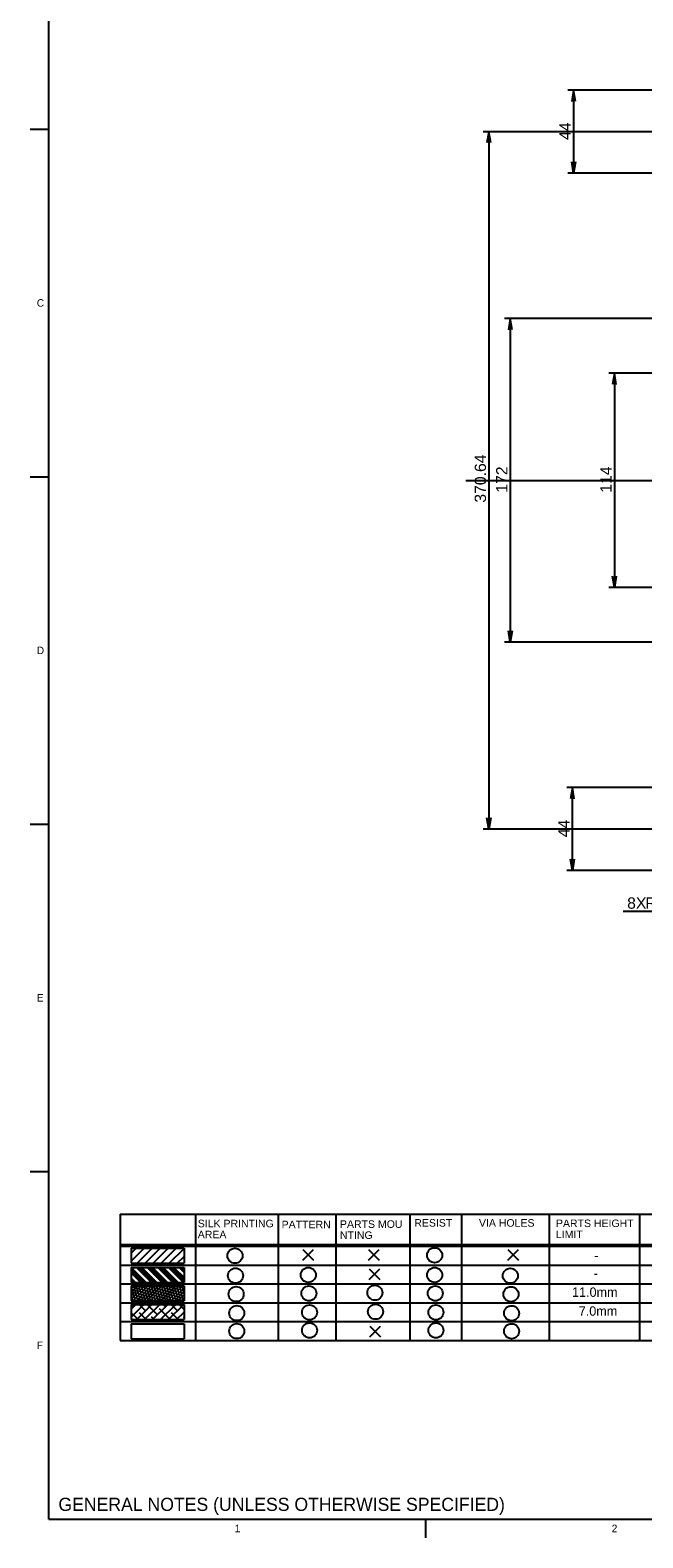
# Model space of a CAD drawing. Extents: x 0 to 826, y 15 to 621.
# Tile 1 of 27: x 15 to 178, y 15 to 416. Entities that reach past the tile are written whole.
import ezdxf
from ezdxf.enums import TextEntityAlignment as Align
from ezdxf.lldxf.tags import DXFTag

# ---------------------------------------------------------------- set-up
doc = ezdxf.new("R2010")
doc.units = 0
for name, color, linetype in [('DEFAULT', 7, 'CONTINUOUS'), ('LAYER0$C$L0', 7, 'CONTINUOUS'), ('LAYER1$C$L1', 7, 'CONTINUOUS'), ('LAYER100$C$L100', 7, 'CONTINUOUS')]:
    doc.layers.add(name, color=color, linetype=linetype)
doc.styles.add('SEACAD_ARIAL', font='arial.ttf')
doc.styles.add('SEACAD_ARIAL_TTF', font='txt')
tags = doc.linetypes.add('CENTER2', pattern=[28.575, 19.05, -3.175, 3.175, -3.175]).pattern_tags.tags
tags[10:11] = [DXFTag(74, 4), DXFTag(75, 0), DXFTag(340, '0'), DXFTag(46, 0.0), DXFTag(50, 0.0), DXFTag(44, 0.0), DXFTag(45, 0.0)]
tags[8:9] = [DXFTag(74, 4), DXFTag(75, 0), DXFTag(340, '0'), DXFTag(46, 0.0), DXFTag(50, 0.0), DXFTag(44, 0.0), DXFTag(45, 0.0)]
tags[6:7] = [DXFTag(74, 4), DXFTag(75, 0), DXFTag(340, '0'), DXFTag(46, 0.0), DXFTag(50, 0.0), DXFTag(44, 0.0), DXFTag(45, 0.0)]
tags[4:5] = [DXFTag(74, 4), DXFTag(75, 0), DXFTag(340, '0'), DXFTag(46, 0.0), DXFTag(50, 0.0), DXFTag(44, 0.0), DXFTag(45, 0.0)]
doc.dimstyles.new('DI', dxfattribs={"dimtxt": 3, "dimasz": 3, "dimexe": 1.5, "dimexo": 0.9, "dimgap": 1.5, "dimtad": 0, "dimtih": 1, "dimtoh": 1, "dimdec": 3, "dimlfac": 2, "dimtxsty": 'SEACAD_ARIAL', "dimsah": 1, "dimcen": 1.5, "dimazin": 3, "dimtfac": 1, "dimtdec": 3, "dimtofl": 0, "dimtmove": 0, "dimatfit": 3, "dimtolj": 1})
doc.dimstyles.new('JIS', dxfattribs={"dimtxt": 3, "dimasz": 3, "dimexe": 1.5, "dimexo": 0.9, "dimgap": 1.5, "dimtad": 1, "dimdec": 3, "dimlfac": 2, "dimtxsty": 'SEACAD_ARIAL', "dimsah": 1, "dimcen": 1.5, "dimazin": 3, "dimtfac": 1, "dimtdec": 3, "dimtmove": 0, "dimatfit": 3, "dimtolj": 1})

# ---------------------------------------------------------------- blocks, each defined once
blk = doc.blocks.new('SEANNOT_GROUP1')
at = {"layer": 'DEFAULT', "color": 7, "linetype": 'CENTER2'}
blk.add_line((130.67, 296.02), (656.65, 296.02), dxfattribs=at)
blk = doc.blocks.new('DMBLK412')
at = {"layer": 'DEFAULT', "color": 7, "linetype": 'CONTINUOUS'}
for p, q in [((280.8, 388.68), (135.32, 388.68)), ((136.82, 388.68), (136.82, 203.36)), ((280.8, 203.36), (135.32, 203.36))]:
    blk.add_line(p, q, dxfattribs=at)
for points in [[(137.32, 385.68), (136.82, 388.68), (136.32, 385.68)], [(137.32, 206.36), (136.82, 203.36), (136.32, 206.36)]]:
    blk.add_lwpolyline(points, dxfattribs=at)
at = {"layer": 'DEFAULT', "color": 7, "linetype": 'CONTINUOUS', "style": 'SEACAD_ARIAL'}
blk.add_text('370.64', height=3, rotation=90, dxfattribs=at).set_placement((133.07, 290.08), align=Align.TOP_LEFT)
blk = doc.blocks.new('DMBLK413')
at = {"layer": 'DEFAULT', "color": 7, "linetype": 'CONTINUOUS'}
for p, q in [((281.67, 399.68), (157.83, 399.68)), ((159.33, 399.68), (159.33, 377.68)), ((281.67, 377.68), (157.83, 377.68))]:
    blk.add_line(p, q, dxfattribs=at)
for points in [[(159.83, 396.68), (159.33, 399.68), (158.83, 396.68)], [(159.83, 380.68), (159.33, 377.68), (158.83, 380.68)]]:
    blk.add_lwpolyline(points, dxfattribs=at)
at = {"layer": 'DEFAULT', "color": 7, "linetype": 'CONTINUOUS', "style": 'SEACAD_ARIAL'}
blk.add_text('44', height=3, rotation=90, dxfattribs=at).set_placement((155.58, 386.49), align=Align.TOP_LEFT)
blk = doc.blocks.new('DMBLK414')
at = {"layer": 'DEFAULT', "color": 7, "linetype": 'CONTINUOUS'}
for p, q in [((281.67, 214.36), (157.5, 214.36)), ((159, 192.36), (159, 214.36)), ((283.42, 192.36), (157.5, 192.36))]:
    blk.add_line(p, q, dxfattribs=at)
for points in [[(159.5, 211.36), (159, 214.36), (158.5, 211.36)], [(159.5, 195.36), (159, 192.36), (158.5, 195.36)]]:
    blk.add_lwpolyline(points, dxfattribs=at)
at = {"layer": 'DEFAULT', "color": 7, "linetype": 'CONTINUOUS', "style": 'SEACAD_ARIAL'}
blk.add_text('44', height=3, rotation=90, dxfattribs=at).set_placement((155.25, 201.17), align=Align.TOP_LEFT)
blk = doc.blocks.new('DMBLK444')
at = {"layer": 'DEFAULT', "color": 7, "linetype": 'CONTINUOUS'}
for p, q in [((304.91, 324.52), (168.68, 324.52)), ((170.18, 324.52), (170.18, 267.52)), ((304.91, 267.52), (168.68, 267.52))]:
    blk.add_line(p, q, dxfattribs=at)
for points in [[(170.68, 321.52), (170.18, 324.52), (169.68, 321.52)], [(170.68, 270.52), (170.18, 267.52), (169.68, 270.52)]]:
    blk.add_lwpolyline(points, dxfattribs=at)
at = {"layer": 'DEFAULT', "color": 7, "linetype": 'CONTINUOUS', "style": 'SEACAD_ARIAL'}
blk.add_text('114', height=3, rotation=90, dxfattribs=at).set_placement((166.43, 292.73), align=Align.TOP_LEFT)
blk = doc.blocks.new('DMBLK451')
at = {"layer": 'DEFAULT', "color": 7, "linetype": 'CONTINUOUS'}
for p, q in [((202.72, 192.78), (193.04, 181.43)), ((193.04, 181.43), (172.5, 181.43))]:
    blk.add_line(p, q, dxfattribs=at)
blk.add_lwpolyline([(200.39, 190.82), (202.72, 192.78), (201.16, 190.17)], dxfattribs=at)
at = {"layer": 'DEFAULT', "color": 7, "linetype": 'CONTINUOUS', "style": 'SEACAD_ARIAL'}
for s, p in [('8X', (173.55, 185.18)), ('R', (178.36, 185.18)), ('3.5', (181.11, 185.18))]:
    blk.add_text(s, height=3, dxfattribs=at).set_placement(p, align=Align.TOP_LEFT)
blk = doc.blocks.new('DMBLK468')
at = {"layer": 'DEFAULT', "color": 7, "linetype": 'CONTINUOUS'}
for p, q in [((325.56, 339.02), (141.01, 339.02)), ((142.51, 339.02), (142.51, 253.02)), ((325.56, 253.02), (141.01, 253.02))]:
    blk.add_line(p, q, dxfattribs=at)
for points in [[(143.01, 336.02), (142.51, 339.02), (142.01, 336.02)], [(143.01, 256.02), (142.51, 253.02), (142.01, 256.02)]]:
    blk.add_lwpolyline(points, dxfattribs=at)
at = {"layer": 'DEFAULT', "color": 7, "linetype": 'CONTINUOUS', "style": 'SEACAD_ARIAL'}
blk.add_text('172', height=3, rotation=90, dxfattribs=at).set_placement((138.76, 292.73), align=Align.TOP_LEFT)

msp = doc.modelspace()

# ---------------------------------------------------------------- hatches: boundary and pattern name
at = {"layer": 'DEFAULT', "linetype": 'CONTINUOUS'}
h = msp.add_hatch(dxfattribs=at)
h.set_pattern_fill('LINE', scale=0.47244, angle=45, style=0)
h.paths.add_polyline_path([(55.86716, 91.98508), (41.86716, 91.98508), (41.86716, 87.98508), (55.86716, 87.98508)])
h = msp.add_hatch(dxfattribs=at)
h.set_pattern_fill('ANSI34', scale=0.104987, angle=90, style=0)
h.paths.add_polyline_path([(41.86716, 82.88603), (55.86716, 82.88603), (55.86716, 86.88603), (41.86716, 86.88603)])
h = msp.add_hatch(dxfattribs=at)
h.set_pattern_fill('HONEY', scale=0.136382, angle=135, style=0)
h.paths.add_polyline_path([(55.86716, 81.98508), (41.86716, 81.98508), (41.86716, 77.98508), (55.86716, 77.98508)])
h = msp.add_hatch(dxfattribs=at)
h.set_pattern_fill('ANSI38', scale=0.47244, style=0)
h.paths.add_polyline_path([(41.86716, 72.98508), (55.86716, 72.98508), (55.86716, 76.98508), (41.86716, 76.98508)])

# ---------------------------------------------------------------- linework, layer by layer
at = {"layer": 'DEFAULT', "color": 7, "linetype": 'CONTINUOUS'}
for p, q in [((38.86716, 100.98508), (38.86716, 67.48508)), ((38.86716, 100.98508), (251.86716, 100.98508)), ((58.86716, 100.98508), (58.86716, 67.48508)), ((80.86716, 100.98508), (80.86716, 67.48508)), ((96.14124, 100.98508), (96.14124, 67.48508)), ((115.86716, 100.98508), (115.86716, 67.48508)), ((129.59543, 100.98508), (129.59543, 67.48508)), ((152.87029, 100.98508), (152.87029, 67.48508)), ((176.86716, 100.98508), (176.86716, 67.48508)), ((38.86716, 92.98508), (251.86716, 92.98508)), ((38.86716, 92.48508), (251.86716, 92.48508)), ((41.86716, 91.98508), (55.86716, 91.98508)), ((41.86716, 91.98508), (41.86716, 87.98508)), ((55.86716, 91.98508), (55.86716, 87.98508)), ((87.46003, 88.78017), (90.28846, 91.6086)), ((87.46003, 91.6086), (90.28846, 88.78017)), ((104.85794, 88.78017), (107.68637, 91.6086)), ((104.85794, 91.6086), (107.68637, 88.78017)), ((141.8285, 88.78017), (144.65692, 91.6086)), ((141.8285, 91.6086), (144.65692, 88.78017)), ((38.86716, 87.48508), (251.86716, 87.48508)), ((41.86716, 87.98508), (55.86716, 87.98508)), ((41.86716, 86.88603), (55.86716, 86.88603)), ((41.86716, 86.88603), (41.86716, 82.88603)), ((55.86716, 86.88603), (55.86716, 82.88603)), ((105.04744, 83.66365), (107.87587, 86.49208)), ((105.04744, 86.49208), (107.87587, 83.66365)), ((38.86716, 82.48508), (251.86716, 82.48508)), ((41.86716, 82.88603), (55.86716, 82.88603)), ((41.86716, 81.98508), (55.86716, 81.98508)), ((41.86716, 81.98508), (41.86716, 77.98508)), ((55.86716, 81.98508), (55.86716, 77.98508)), ((38.86716, 77.48508), (251.86716, 77.48508)), ((41.86716, 77.98508), (55.86716, 77.98508)), ((41.86716, 76.98508), (41.86716, 72.98508)), ((41.86716, 76.98508), (55.86716, 76.98508)), ((55.86716, 76.98508), (55.86716, 72.98508)), ((38.86716, 72.48508), (251.86716, 72.48508)), ((41.86716, 72.98508), (55.86716, 72.98508)), ((41.86716, 71.91093), (55.86716, 71.91093)), ((41.86716, 71.91093), (41.86716, 67.91093)), ((55.86716, 71.91093), (55.86716, 67.91093)), ((105.19252, 68.42697), (108.02094, 71.25539)), ((105.19252, 71.25539), (108.02094, 68.42697)), ((38.86716, 67.48508), (251.86716, 67.48508)), ((41.86716, 67.91093), (55.86716, 67.91093))]:
    msp.add_line(p, q, dxfattribs=at)
for centre in [(69.39842, 89.96801), (122.429, 90.10092), (69.52943, 84.66191), (88.86929, 84.86204), (122.429, 84.86204), (142.52943, 84.63893), (69.69829, 79.76492), (89.03815, 79.96504), (106.55598, 80.1339), (122.59787, 79.96504), (142.69829, 79.74193), (69.86716, 74.71409), (89.20701, 74.91422), (106.72484, 75.08308), (122.76673, 74.91422), (142.86716, 74.69111), (89.20701, 70.13404), (122.76673, 70.13404), (69.86716, 69.93391), (142.86716, 69.91093)]:
    msp.add_circle(centre, 2, dxfattribs=at)
at = {"layer": 'LAYER0$C$L0', "color": 7, "linetype": 'CONTINUOUS'}
for p, q in [((20, 20), (20, 574)), ((15, 389.3333), (20, 389.3333)), ((15, 297), (20, 297)), ((15, 204.6667), (20, 204.6667)), ((15, 112.3334), (20, 112.3334)), ((20, 20), (821, 20)), ((120.125, 15), (120.125, 20))]:
    msp.add_line(p, q, dxfattribs=at)

# ---------------------------------------------------------------- block references
at = {"layer": 'DEFAULT'}
msp.add_blockref('SEANNOT_GROUP1', (0, 0), dxfattribs=at)

# ---------------------------------------------------------------- texts
at = {"layer": 'DEFAULT', "color": 7, "linetype": 'CONTINUOUS'}
for s, height, style, p in [('AREA', 2, 'SEACAD_ARIAL', (59.5139, 96.60646)), ('SILK PRINTING ', 2, 'SEACAD_ARIAL', (59.5139, 99.53329)), ('PATTERN', 2, 'SEACAD_ARIAL', (81.78994, 99.27179)), ('PARTS MOU', 2, 'SEACAD_ARIAL', (97.28047, 99.36849)), ('NTING', 2, 'SEACAD_ARIAL', (97.28047, 96.44166)), ('RESIST', 2, 'SEACAD_ARIAL', (117.03109, 99.69893)), ('VIA HOLES', 2, 'SEACAD_ARIAL', (134.20262, 99.69054)), ('PARTS HEIGHT ', 2, 'SEACAD_ARIAL', (154.64333, 99.58521)), ('LIMIT', 2, 'SEACAD_ARIAL', (154.64333, 96.65838)), ('-', 2.5, 'SEACAD_ARIAL_TTF', (164.81344, 91.32859)), ('-', 2.5, 'SEACAD_ARIAL_TTF', (164.65758, 86.56877)), ('11.0mm', 2.5, 'SEACAD_ARIAL_TTF', (158.92183, 81.54216)), ('7.0mm', 2.5, 'SEACAD_ARIAL_TTF', (160.70551, 76.52624))]:
    msp.add_text(s, height=height, dxfattribs=dict(at, style=style)).set_placement(p, align=Align.TOP_LEFT)
at = {"layer": 'LAYER1$C$L1', "color": 7, "linetype": 'CONTINUOUS', "style": 'SEACAD_ARIAL_TTF'}
for s, p in [('C', (16.7674, 344.16664)), ('D', (16.7674, 251.83334)), ('E', (16.7674, 159.50004)), ('F', (16.7674, 67.16674)), ('1', (69.3299, 18.49999)), ('2', (169.4549, 18.49999))]:
    msp.add_text(s, height=2, dxfattribs=at).set_placement(p, align=Align.TOP_LEFT)
at = {"layer": 'LAYER100$C$L100', "color": 7, "linetype": 'CONTINUOUS', "style": 'SEACAD_ARIAL_TTF'}
msp.add_text('GENERAL NOTES (UNLESS OTHERWISE SPECIFIED)', height=3.5, dxfattribs=at).set_placement((22.5, 25.65216), align=Align.TOP_LEFT)

# ---------------------------------------------------------------- dimensions: what is measured, and where the dimension line sits
at = {"layer": 'DEFAULT', "color": 7, "linetype": 'CONTINUOUS'}
for base, p1, p2, angle, picture, middle, dimtype in [((159.33392, 399.68209), (282.57216, 399.68209), (282.57216, 377.68209), 270, 'DMBLK413', (159.33392, 388.68209), 161), ((136.82003, 203.36209), (286.94716, 388.68209), (281.69716, 203.36209), 90, 'DMBLK412', (136.82003, 296.02209), 160), ((142.50926, 339.02209), (326.46216, 339.02209), (326.46216, 253.02209), 270, 'DMBLK468', (142.50926, 296.02209), 161), ((170.17906, 324.52209), (305.81216, 324.52209), (305.81216, 267.52209), 270, 'DMBLK444', (170.17906, 296.02209), 161), ((158.99737, 214.36209), (284.32216, 192.36209), (286.07216, 214.36209), 90, 'DMBLK414', (158.99737, 203.36209), 160)]:
    dim = msp.add_linear_dim(base=base, p1=p1, p2=p2, angle=angle, text='\\A1;<>', dimstyle='JIS', dxfattribs=at)
    dim.commit()
    dim.dimension.update_dxf_attribs({"geometry": picture, "text_midpoint": middle, "dimtype": dimtype})
dim = msp.add_radius_dim(center=(203.85716, 194.11209), mpoint=(202.72177, 192.78041), text='\\A1;8X <>', dimstyle='DI', dxfattribs=at)
dim.commit()
dim.dimension.update_dxf_attribs({"geometry": 'DMBLK451', "text_midpoint": (172.49723, 181.42664), "dimtype": 164})

doc.saveas('drawing.dxf')
